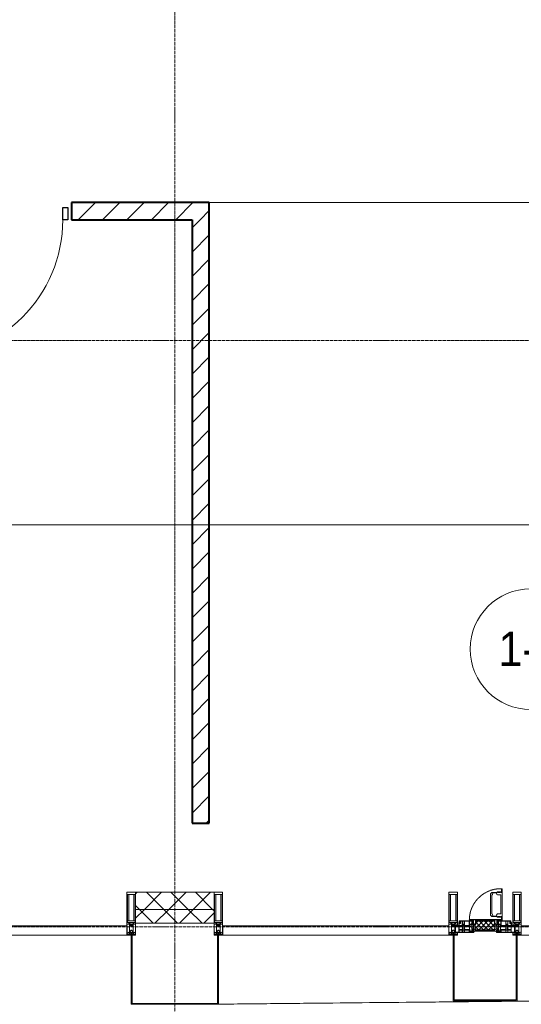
# Model space of a CAD drawing. Header units: millimetres. Extents: x 5617 to 110067, y 7718 to 195801.
# Tile 65 of 81: x 61163 to 64073, y 14950 to 20660. Entities that reach past the tile are written whole.
import ezdxf

# ---------------------------------------------------------------- set-up
doc = ezdxf.new("R2010")
doc.units = ezdxf.units.MM
for name, pattern in [('-D1-02х01', [3, 2, -1]), ('ADSK_Линия сетки', [25, 20, -2.5, 0, -2.5]), ('Линия сетки', [25, 20, -2.5, 0, -2.5])]:
    doc.linetypes.add(name, pattern=pattern)
for name, color, linetype, lineweight in [('Двери', 7, 'Continuous', 18), ('Импосты витража', 7, 'Continuous', 18), ('Колонны', 7, 'Continuous', 18), ('Марки помещений', 7, 'Continuous', 20), ('Окна', 7, 'Continuous', 18), ('Оси', 7, 'Continuous', 9), ('Панели витража', 7, 'Continuous', 18), ('Стены', 7, 'Continuous', 18), ('Стены разрез', 7, 'Continuous', 40), ('Стены штриховка', 7, 'Continuous', 40), ('Форма', 7, 'Continuous', 18), ('Элементы узлов', 7, 'Continuous', 18)]:
    doc.layers.add(name, color=color, linetype=linetype, lineweight=lineweight)
doc.styles.add('Arial_3', font='arial.ttf', dxfattribs={"width": 0.9, "height": 200})
pattern_1 = [(45, (0, 0), (-70.71068, 70.71068), [])]
pattern_2 = [(45, (0, 0), (-70.71068, 70.71068), []), (135, (0, 0), (-70.71068, -70.71068), [])]

# ---------------------------------------------------------------- blocks, each defined once
blk = doc.blocks.new('A_DOR_Door - Вн_3_Одинарная_900x2100-2977806-МКСС_К4_L14_48_300_')
at = {"layer": 'Двери', "color": 253, "lineweight": 30, "true_color": 0xaaaaaa}
for p, q in [((-430, 20), (-400, 20)), ((-430, -50), (-430, 20)), ((-400, 20), (-400, -50)), ((400, -50), (400, 20)), ((400, 20), (430, 20)), ((430, 20), (430, -50)), ((-400, -50), (-430, -50)), ((-400, -50), (-400, -850)), ((-360, -50), (-400, -50)), ((-400, -50), (-400, -850)), ((-360, -850), (-360, -50)), ((430, -50), (400, -50)), ((-400, -850), (-360, -850))]:
    blk.add_line(p, q, dxfattribs=at)
at = {"layer": 'Двери', "color": 254, "lineweight": 9, "true_color": 0xd4d4d4}
blk.add_arc((-400, -50), 800, 270, 0, dxfattribs=at)
blk = doc.blocks.new('135_SLK_K4_AR_rvt-1-МКСС_К4_L14_48_300_')
at = {"layer": 'Стены разрез', "lineweight": 9, "true_color": 0xaaaaaa}
h = blk.add_hatch(dxfattribs=at)
h.set_pattern_fill('FP_3', color=253, style=0, pattern_type=2)
h.set_pattern_definition(pattern_1)
h.paths.add_polyline_path([(129750, 19500), (129750, 19600), (128950, 19600), (128950, 19500), (129650, 19500)])
h.paths.add_polyline_path([(128050, 19500), (128050, 19600), (127950, 19600), (127950, 19500)])
h = blk.add_hatch(dxfattribs=at)
h.set_pattern_fill('FP_3', color=253, style=0, pattern_type=2)
h.set_pattern_definition(pattern_1)
h.paths.add_polyline_path([(129750, 16000), (129750, 19500), (129650, 19500), (129650, 16000)])
at = {"layer": 'Стены', "color": 253, "true_color": 0xaaaaaa}
for p, q in [((129750, 19600.4), (131700, 19600.4)), ((131700, 19599.6), (129750, 19599.6))]:
    blk.add_line(p, q, dxfattribs=at)
at = {"layer": 'Стены разрез', "color": 253, "true_color": 0xaaaaaa}
for p, q in [((129750, 19600), (128950, 19600)), ((128950, 19600), (128950, 19500)), ((129750, 19500), (129750, 19600)), ((128950, 19500), (129650, 19500)), ((129650, 19500), (129650, 16000)), ((129750, 16000), (129750, 19500)), ((129650, 16000), (129750, 16000))]:
    blk.add_line(p, q, dxfattribs=at)
at = {"layer": 'Двери', "color": 253, "lineweight": 18, "true_color": 0xaaaaaa}
blk.add_blockref('A_DOR_Door - Вн_3_Одинарная_900x2100-2977806-МКСС_К4_L14_48_300_', (128500, 19550), dxfattribs=at)
blk = doc.blocks.new('System Panel - A_PAN_Glass-7510832-МКСС_К4_L14_48_300_')
at = {"layer": 'Панели витража', "color": 253, "lineweight": 5, "true_color": 0xaaaaaa}
for p, q in [((656.25, 55), (-656.25, 55)), ((-656.25, 55), (-656.25, 0)), ((-656.25, 0), (656.25, 0)), ((656.25, 0), (656.25, 55))]:
    blk.add_line(p, q, dxfattribs=at)
blk = doc.blocks.new('A_PAN_Створка - 383мм п-7_1-V73-МКСС_К4_L14_48_300_')
at = {"layer": 'Панели витража', "lineweight": 5}
h = blk.add_hatch(dxfattribs=at)
h.set_pattern_fill('FP_13', color=256, style=0, pattern_type=2)
h.set_pattern_definition([(45, (-131350, -15350), (-14.1421356, 14.1421356), []), (135, (-131350, -15350), (-14.1421356, -14.1421356), [])])
h.paths.add_polyline_path([(-54.5, 31.8), (54.5, 31.8), (54.9, 34.1), (57.2, 36.4), (57.2, 60.8), (54.6, 63.4), (53.6, 82.7), (-54.6, 81.8), (-54.6, 63.4), (-57.2, 60.8), (-57.2, 36.4), (-54.9, 34.1)])
at = {"layer": 'Окна', "lineweight": 5}
for p, q in [((39.7, 249), (31.1, 240.4)), ((31.1, 117.6), (31.1, 240.4)), ((41.4, 234.2), (39.1, 233.8)), ((39.1, 179), (39.1, 233.8)), ((70.1, 249), (39.7, 249)), ((41.4, 234.2), (43.5, 236.3)), ((45, 244.7), (42.3, 239.8)), ((42.3, 239.8), (43.5, 236.3)), ((45.9, 246.8), (45, 244.7)), ((63.3, 246.8), (45.9, 246.8)), ((64.1, 245), (63.3, 246.8)), ((64.1, 245), (66.7, 241)), ((66.7, 241), (68.6, 239.7)), ((68.6, 239.7), (68.6, 236.4)), ((68.6, 236.4), (71.1, 233.9)), ((70.1, 252.9), (70.1, 249)), ((95.1, 252.9), (70.1, 252.9)), ((71.1, 233.9), (89.5, 233.9)), ((74.1, 248.4), (74.1, 252.9)), ((89.1, 248.4), (74.1, 248.4)), ((89.1, 252.9), (89.1, 248.4)), ((89.5, 233.9), (90.6, 232.8)), ((90.6, 125.2), (90.6, 232.8)), ((93.1, 248.4), (93.1, 252.9)), ((97.9, 248.4), (93.1, 248.4)), ((95.1, 270.5), (95.1, 252.9)), ((99.6, 270.5), (95.1, 270.5)), ((97.9, 262.4), (95.1, 262.4)), ((97.9, 262.4), (97.9, 248.4)), ((99.6, 270.5), (99.6, 87.5)), ((39.1, 179), (39.1, 124.2)), ((39.7, 109), (31.1, 117.6)), ((41.4, 123.8), (39.1, 124.2)), ((41.4, 123.8), (43.5, 121.7)), ((42.3, 118.2), (43.5, 121.7)), ((45, 113.3), (42.3, 118.2)), ((64.1, 113), (66.7, 117)), ((66.7, 117), (68.6, 118.3)), ((68.6, 121.6), (71.1, 124.1)), ((68.6, 118.3), (68.6, 121.6)), ((71.1, 124.1), (89.5, 124.1)), ((89.5, 124.1), (90.6, 125.2)), ((-153, 73.5), (-150, 73.5)), ((-153, 60), (-153, 73.5)), ((-150, 84), (-78, 84)), ((-150, 73.5), (-150, 84)), ((-91.5, 92), (91.5, 92)), ((-91.5, 87.5), (-91.5, 92)), ((-73.9, 87.5), (-91.5, 87.5)), ((-78, 84), (-78, 23.5)), ((-73.9, 62.5), (-73.9, 87.5)), ((-70, 62.5), (-73.9, 62.5)), ((-70, 32.1), (-70, 62.5)), ((70.1, 109), (39.7, 109)), ((45.9, 111.2), (45, 113.3)), ((63.3, 111.2), (45.9, 111.2)), ((64.1, 113), (63.3, 111.2)), ((70, 62.5), (70, 32.1)), ((73.9, 62.5), (70, 62.5)), ((70.1, 105.1), (70.1, 109)), ((95.1, 105.1), (70.1, 105.1)), ((73.9, 87.5), (73.9, 62.5)), ((91.5, 87.5), (73.9, 87.5)), ((74.1, 109.6), (74.1, 105.1)), ((89.1, 109.6), (74.1, 109.6)), ((78, 84), (150, 84)), ((78, 23.5), (78, 84)), ((89.1, 105.1), (89.1, 109.6)), ((91.5, 92), (91.5, 87.5)), ((93.1, 109.6), (93.1, 105.1)), ((97.9, 109.6), (93.1, 109.6)), ((95.1, 87.5), (95.1, 105.1)), ((97.9, 95.6), (95.1, 95.6)), ((99.6, 87.5), (95.1, 87.5)), ((97.9, 95.6), (97.9, 109.6)), ((150, 84), (150, 73.5)), ((150, 73.5), (153, 73.5)), ((153, 73.5), (153, 60)), ((-171, 57), (-156, 57)), ((-171, 17), (-171, 57)), ((-67.9, 17), (-171, 17)), ((-78, 23.5), (-67.9, 23.5)), ((-61.4, 23.5), (-70, 32.1)), ((-67.9, 23.5), (-64.6, 26.8)), ((-67.9, 17), (-67.9, 23.5)), ((-61.4, 23.5), (-67.9, 17)), ((-64.6, 26.8), (-61.4, 23.5)), ((61.4, 23.5), (-61.4, 23.5)), ((70, 32.1), (61.4, 23.5)), ((61.4, 23.5), (64.6, 26.8)), ((67.9, 17), (61.4, 23.5)), ((64.6, 26.8), (67.9, 23.5)), ((67.9, 23.5), (67.9, 17)), ((67.9, 23.5), (78, 23.5)), ((171, 17), (67.9, 17)), ((156, 57), (171, 57)), ((171, 57), (171, 17))]:
    blk.add_line(p, q, dxfattribs=at)
at = {"layer": 'Окна', "color": 253, "lineweight": 5, "true_color": 0xaaaaaa}
for p, q in [((-152, 20), (-152, 73.5)), ((-150.5, 69.5), (-150.5, 73.5)), ((-145, 69.5), (-150.5, 69.5)), ((-150.5, 33.6), (-150.5, 68)), ((-150.5, 68), (-143.5, 68)), ((-148.5, 82.5), (-132.4, 82.5)), ((-148.5, 81), (-148.5, 82.5)), ((-143.5, 81), (-148.5, 81)), ((-145, 69.5), (-145, 79.5)), ((-143.5, 68), (-143.5, 81)), ((-132.4, 56.6), (-132.4, 82.5)), ((-131, 82.5), (-120.8, 82.5)), ((-131, 82.5), (-131, 64.6)), ((-131, 64.6), (-120.8, 64.6)), ((-131, 56.5), (-131, 62.6)), ((-120.8, 62.6), (-131, 62.6)), ((-120.8, 82.5), (-120.8, 64.6)), ((-120.8, 56.5), (-120.8, 62.6)), ((-119.3, 82.5), (-92.5, 82.5)), ((-119.3, 56.6), (-119.3, 82.5)), ((-92.5, 56.6), (-92.5, 82.5)), ((-90.8, 82.5), (-79.5, 82.5)), ((-90.8, 64.6), (-90.8, 82.5)), ((-80.1, 64.6), (-90.8, 64.6)), ((-90.8, 62.7), (-90.8, 56.6)), ((-80.4, 62.7), (-90.8, 62.7)), ((-85, 84), (-85, 87.5)), ((-85, 87.5), (-78, 87.5)), ((-78, 84), (-85, 84)), ((-80.4, 61.1), (-80.4, 62.7)), ((-78, 61.1), (-80.4, 61.1)), ((-80.1, 66.1), (-80.1, 64.6)), ((-78, 66.1), (-80.1, 66.1)), ((-79.5, 82.5), (-79.5, 80.6)), ((-79.5, 80.6), (-78, 80.6)), ((-78, 87.5), (-78, 84)), ((-78, 66.1), (-78, 61.1)), ((78, 87.5), (78, 84)), ((85, 87.5), (78, 87.5)), ((78, 84), (85, 84)), ((79.5, 80.6), (78, 80.6)), ((78, 66.1), (78, 61.1)), ((78, 66.1), (80.1, 66.1)), ((78, 61.1), (80.4, 61.1)), ((90.8, 82.5), (79.5, 82.5)), ((79.5, 82.5), (79.5, 80.6)), ((80.1, 66.1), (80.1, 64.6)), ((80.1, 64.6), (90.8, 64.6)), ((80.4, 62.7), (90.8, 62.7)), ((80.4, 61.1), (80.4, 62.7)), ((85, 84), (85, 87.5)), ((90.8, 64.6), (90.8, 82.5)), ((90.8, 62.7), (90.8, 56.6)), ((119.3, 82.5), (92.5, 82.5)), ((92.5, 56.6), (92.5, 82.5)), ((119.3, 56.6), (119.3, 82.5)), ((120.8, 82.5), (120.8, 64.6)), ((131, 82.5), (120.8, 82.5)), ((131, 64.6), (120.8, 64.6)), ((120.8, 56.5), (120.8, 62.6)), ((120.8, 62.6), (131, 62.6)), ((131, 82.5), (131, 64.6)), ((131, 56.5), (131, 62.6)), ((132.4, 56.6), (132.4, 82.5)), ((148.5, 82.5), (132.4, 82.5)), ((143.5, 81), (148.5, 81)), ((143.5, 68), (143.5, 81)), ((150.5, 68), (143.5, 68)), ((145, 69.5), (145, 79.5)), ((145, 69.5), (150.5, 69.5)), ((148.5, 81), (148.5, 82.5)), ((150.5, 69.5), (150.5, 73.5)), ((150.5, 33.6), (150.5, 68)), ((152, 20), (152, 73.5)), ((-171, 55.5), (-152, 55.5)), ((-171, 18.5), (-153.5, 18.5)), ((-153.5, 18.5), (-152, 20)), ((-150.5, 56.6), (-132.4, 56.6)), ((-136.4, 52.4), (-150.5, 52.4)), ((-136.3, 33.6), (-150.5, 33.6)), ((-150.5, 29.4), (-132.4, 29.4)), ((-150.5, 17), (-150.5, 29.4)), ((-132.4, 18.6), (-150.5, 18.6)), ((-137.2, 54.8), (-135.8, 50.8)), ((-132.5, 54.8), (-137.2, 54.8)), ((-137.2, 31), (-135.8, 35)), ((-132.5, 31), (-137.2, 31)), ((-132.1, 49), (-135.8, 50.8)), ((-132.1, 36.8), (-135.8, 35)), ((-132.5, 53.8), (-133.4, 52)), ((-133.4, 52), (-130.1, 50.4)), ((-133.4, 33.7), (-130.1, 35.3)), ((-132.5, 31.9), (-133.4, 33.7)), ((-132.5, 53.8), (-132.5, 54.8)), ((-132.5, 31.9), (-132.5, 31)), ((-132.4, 29.4), (-132.4, 18.6)), ((-132.1, 49), (-132.1, 36.8)), ((-131, 56.5), (-120.8, 56.5)), ((-131, 55.1), (-131, 52.7)), ((-120.8, 55.1), (-131, 55.1)), ((-129.4, 51.1), (-131, 52.7)), ((-129.4, 34.6), (-131, 33)), ((-131, 30.9), (-131, 33)), ((-120.8, 30.9), (-131, 30.9)), ((-131, 29.5), (-120.8, 29.5)), ((-131, 18.2), (-131, 29.5)), ((-120.8, 18.2), (-131, 18.2)), ((-130.1, 50.4), (-129.4, 51.1)), ((-130.1, 35.3), (-130.1, 50.4)), ((-130.1, 35.3), (-129.4, 34.6)), ((-122.4, 51.1), (-120.8, 52.7)), ((-121.7, 50.4), (-122.4, 51.1)), ((-121.7, 35.3), (-122.4, 34.6)), ((-122.4, 34.6), (-120.8, 33)), ((-118.4, 52), (-121.7, 50.4)), ((-121.7, 35.3), (-121.7, 50.4)), ((-118.4, 33.7), (-121.7, 35.3)), ((-120.8, 55.1), (-120.8, 52.7)), ((-120.8, 30.9), (-120.8, 33)), ((-120.8, 18.2), (-120.8, 29.5)), ((-119.7, 49), (-115.9, 50.8)), ((-119.7, 49), (-119.7, 36.8)), ((-119.7, 36.8), (-115.9, 35)), ((-92.5, 56.6), (-119.3, 56.6)), ((-119.3, 54.8), (-114.6, 54.8)), ((-119.3, 53.8), (-119.3, 54.8)), ((-119.3, 53.8), (-118.4, 52)), ((-119.3, 31.9), (-118.4, 33.7)), ((-119.3, 31.9), (-119.3, 31)), ((-119.3, 31), (-114.6, 31)), ((-92.5, 29.4), (-119.3, 29.4)), ((-119.3, 29.4), (-119.3, 18.6)), ((-119.3, 18.6), (-92.5, 18.6)), ((-114.6, 54.8), (-115.9, 50.8)), ((-114.6, 31), (-115.9, 35)), ((-94.1, 33.5), (-115.4, 33.5)), ((-94.1, 52.5), (-115.3, 52.5)), ((-89.9, 50.9), (-94.1, 52.5)), ((-89.9, 35.1), (-94.1, 33.5)), ((-92.5, 18.6), (-92.5, 29.4)), ((-90.8, 56.6), (-85.9, 56.6)), ((-90.8, 18.5), (-90.8, 29.4)), ((-90.8, 29.4), (-85.9, 29.4)), ((-87.3, 18.5), (-90.8, 18.5)), ((-89.9, 52.2), (-88.6, 53.5)), ((-89.9, 52.2), (-89.9, 50.9)), ((-89.9, 35.1), (-89.9, 50.9)), ((-89.9, 32.5), (-89.9, 35.1)), ((-85.9, 32.5), (-89.9, 32.5)), ((-85.9, 53.5), (-88.6, 53.5)), ((-87.3, 21.9), (-85.9, 21.9)), ((-87.3, 20.4), (-87.3, 21.9)), ((-87.3, 20.4), (-87.3, 18.5)), ((-84.8, 20.4), (-87.3, 20.4)), ((-85.9, 56.6), (-85.9, 53.5)), ((-85.9, 53.5), (-78, 45.6)), ((-85.9, 29.4), (-85.9, 32.5)), ((-85.9, 21.9), (-85.9, 29.4)), ((-85.9, 18.2), (-85.9, 20.4)), ((-75.9, 18.2), (-85.9, 18.2)), ((-83.4, 20.4), (-84.8, 20.4)), ((-70, 33.8), (-83.4, 20.4)), ((-78, 45.6), (-78, 36.8)), ((-78, 36.8), (-70, 36.8)), ((-75.9, 23.5), (-73, 23.5)), ((-75.9, 21.5), (-75.9, 23.5)), ((-75.9, 21.5), (-75.9, 18.2)), ((-74.9, 21.5), (-75.9, 21.5)), ((-74.9, 17.9), (-74.9, 21.5)), ((-68.9, 17.9), (-74.9, 17.9)), ((-67.2, 29.3), (-73, 23.5)), ((-70, 36.8), (-70, 33.8)), ((-68.9, 21.5), (-68.9, 17.9)), ((-67.9, 21.5), (-68.9, 21.5)), ((-67.9, 23.5), (-64.6, 26.8)), ((-67.9, 21.5), (-67.9, 23.5)), ((-64.6, 26.8), (-67.2, 29.3)), ((64.6, 26.8), (67.2, 29.3)), ((67.9, 23.5), (64.6, 26.8)), ((67.2, 29.3), (73, 23.5)), ((67.9, 21.5), (67.9, 23.5)), ((67.9, 21.5), (68.9, 21.5)), ((68.9, 21.5), (68.9, 17.9)), ((68.9, 17.9), (74.9, 17.9)), ((70, 36.8), (70, 33.8)), ((78, 36.8), (70, 36.8)), ((70, 33.8), (83.4, 20.4)), ((75.9, 23.5), (73, 23.5)), ((74.9, 21.5), (75.9, 21.5)), ((74.9, 17.9), (74.9, 21.5)), ((75.9, 21.5), (75.9, 23.5)), ((75.9, 21.5), (75.9, 18.2)), ((75.9, 18.2), (85.9, 18.2)), ((85.9, 53.5), (78, 45.6)), ((78, 45.6), (78, 36.8)), ((83.4, 20.4), (84.8, 20.4)), ((84.8, 20.4), (87.3, 20.4)), ((85.9, 56.6), (85.9, 53.5)), ((90.8, 56.6), (85.9, 56.6)), ((85.9, 53.5), (88.6, 53.5)), ((85.9, 32.5), (89.9, 32.5)), ((85.9, 29.4), (85.9, 32.5)), ((85.9, 21.9), (85.9, 29.4)), ((90.8, 29.4), (85.9, 29.4)), ((87.3, 21.9), (85.9, 21.9)), ((85.9, 18.2), (85.9, 20.4)), ((87.3, 20.4), (87.3, 21.9)), ((87.3, 20.4), (87.3, 18.5)), ((87.3, 18.5), (90.8, 18.5)), ((89.9, 52.2), (88.6, 53.5)), ((89.9, 50.9), (94.1, 52.5)), ((89.9, 52.2), (89.9, 50.9)), ((89.9, 35.1), (89.9, 50.9)), ((89.9, 35.1), (94.1, 33.5)), ((89.9, 32.5), (89.9, 35.1)), ((90.8, 18.5), (90.8, 29.4)), ((92.5, 56.6), (119.3, 56.6)), ((92.5, 18.6), (92.5, 29.4)), ((92.5, 29.4), (119.3, 29.4)), ((119.3, 18.6), (92.5, 18.6)), ((94.1, 52.5), (115.3, 52.5)), ((94.1, 33.5), (115.4, 33.5)), ((114.6, 54.8), (115.9, 50.8)), ((119.3, 54.8), (114.6, 54.8)), ((114.6, 31), (115.9, 35)), ((119.3, 31), (114.6, 31)), ((119.7, 49), (115.9, 50.8)), ((119.7, 36.8), (115.9, 35)), ((119.3, 53.8), (118.4, 52)), ((118.4, 52), (121.7, 50.4)), ((118.4, 33.7), (121.7, 35.3)), ((119.3, 31.9), (118.4, 33.7)), ((119.3, 53.8), (119.3, 54.8)), ((119.3, 31.9), (119.3, 31)), ((119.3, 29.4), (119.3, 18.6)), ((119.7, 49), (119.7, 36.8)), ((131, 56.5), (120.8, 56.5)), ((120.8, 55.1), (120.8, 52.7)), ((120.8, 55.1), (131, 55.1)), ((122.4, 51.1), (120.8, 52.7)), ((122.4, 34.6), (120.8, 33)), ((120.8, 30.9), (120.8, 33)), ((120.8, 30.9), (131, 30.9)), ((120.8, 18.2), (120.8, 29.5)), ((131, 29.5), (120.8, 29.5)), ((120.8, 18.2), (131, 18.2)), ((121.7, 50.4), (122.4, 51.1)), ((121.7, 35.3), (121.7, 50.4)), ((121.7, 35.3), (122.4, 34.6)), ((129.4, 51.1), (131, 52.7)), ((130.1, 50.4), (129.4, 51.1)), ((130.1, 35.3), (129.4, 34.6)), ((129.4, 34.6), (131, 33)), ((133.4, 52), (130.1, 50.4)), ((130.1, 35.3), (130.1, 50.4)), ((133.4, 33.7), (130.1, 35.3)), ((131, 55.1), (131, 52.7)), ((131, 30.9), (131, 33)), ((131, 18.2), (131, 29.5)), ((132.1, 49), (135.8, 50.8)), ((132.1, 49), (132.1, 36.8)), ((132.1, 36.8), (135.8, 35)), ((150.5, 56.6), (132.4, 56.6)), ((150.5, 29.4), (132.4, 29.4)), ((132.4, 29.4), (132.4, 18.6)), ((132.4, 18.6), (150.5, 18.6)), ((132.5, 54.8), (137.2, 54.8)), ((132.5, 53.8), (132.5, 54.8)), ((132.5, 53.8), (133.4, 52)), ((132.5, 31.9), (133.4, 33.7)), ((132.5, 31.9), (132.5, 31)), ((132.5, 31), (137.2, 31)), ((137.2, 54.8), (135.8, 50.8)), ((137.2, 31), (135.8, 35)), ((136.3, 33.6), (150.5, 33.6)), ((136.4, 52.4), (150.5, 52.4)), ((150.5, 17), (150.5, 29.4)), ((171, 55.5), (152, 55.5)), ((153.5, 18.5), (152, 20)), ((171, 18.5), (153.5, 18.5))]:
    blk.add_line(p, q, dxfattribs=at)
at = {"layer": 'Окна', "linetype": '-D1-02х01', "lineweight": 5}
blk.add_arc((91.4, 87.5), 183, 88.8555, 178.5909, dxfattribs=at)
at = {"layer": 'Окна', "lineweight": 5}
for centre, start, end in [((-156, 60), 270, 360), ((156, 60), 180, 270)]:
    blk.add_arc(centre, 3, start, end, dxfattribs=at)
at = {"layer": 'Элементы узлов', "color": 253, "lineweight": 5, "true_color": 0xaaaaaa}
for p, q in [((-91.5, 92), (-91.5, 87.5)), ((-91.5, 92), (91.5, 92)), ((-91.5, 87.5), (-73.9, 87.5)), ((-83.4, 90.3), (-69.4, 90.3)), ((-83.4, 90.3), (-83.4, 87.5)), ((-73.9, 87.5), (-73.9, 62.5)), ((-69.4, 85.5), (-73.9, 85.5)), ((-73.9, 81.5), (-69.4, 81.5)), ((-69.4, 66.5), (-73.9, 66.5)), ((-73.9, 62.5), (-70, 62.5)), ((-70, 62.5), (-70, 32.1)), ((-69.4, 90.3), (-69.4, 85.5)), ((-69.4, 81.5), (-69.4, 66.5)), ((-67.9, 89.3), (-66.9, 90.3)), ((-67.9, 62.5), (-67.9, 89.3)), ((-61.7, 62.5), (-67.9, 62.5)), ((-66.9, 90.3), (-57.4, 90.3)), ((-66, 56.5), (-62, 59.1)), ((-62, 59.1), (-60.7, 61)), ((-60.1, 67.7), (-61.7, 64.9)), ((-61.7, 64.9), (-61.7, 62.5)), ((-60.7, 61), (-57.4, 61)), ((-56.4, 67.7), (-60.1, 67.7)), ((-57.4, 90.3), (-56.4, 89.4)), ((-57.4, 61), (-54.9, 63.5)), ((-54.6, 63.4), (-57.2, 60.8)), ((-57.2, 60.8), (-57.2, 36.4)), ((-56.4, 89.4), (-56.4, 67.7)), ((-53.9, 90.3), (-54.9, 89.3)), ((-54.9, 89.3), (-54.9, 85.6)), ((-54.9, 85.6), (-53.9, 84.6)), ((-54.9, 81.9), (-53.8, 83)), ((-54.9, 63.5), (-54.9, 81.9)), ((-53.6, 82.7), (-54.6, 81.8)), ((-54.6, 81.8), (-54.6, 63.4)), ((53.9, 90.3), (-53.9, 90.3)), ((-53.9, 84.6), (53.9, 84.6)), ((53.8, 83), (-53.8, 83)), ((53.6, 82.7), (-53.6, 82.7)), ((54.6, 81.8), (53.6, 82.7)), ((54.9, 81.9), (53.8, 83)), ((53.9, 90.3), (54.9, 89.3)), ((54.9, 85.6), (53.9, 84.6)), ((54.6, 63.4), (54.6, 81.8)), ((57.2, 60.8), (54.6, 63.4)), ((54.9, 89.3), (54.9, 85.6)), ((54.9, 63.5), (54.9, 81.9)), ((57.4, 61), (54.9, 63.5)), ((57.4, 90.3), (56.4, 89.4)), ((56.4, 89.4), (56.4, 67.7)), ((56.4, 67.7), (60.1, 67.7)), ((57.2, 36.4), (57.2, 60.8)), ((66.9, 90.3), (57.4, 90.3)), ((60.7, 61), (57.4, 61)), ((60.1, 67.7), (61.7, 64.9)), ((62, 59.1), (60.7, 61)), ((61.7, 64.9), (61.7, 62.5)), ((61.7, 62.5), (67.9, 62.5)), ((66, 56.5), (62, 59.1)), ((67.9, 89.3), (66.9, 90.3)), ((67.9, 62.5), (67.9, 89.3)), ((69.4, 90.3), (69.4, 85.5)), ((83.4, 90.3), (69.4, 90.3)), ((69.4, 85.5), (73.9, 85.5)), ((69.4, 81.5), (69.4, 66.5)), ((73.9, 81.5), (69.4, 81.5)), ((69.4, 66.5), (73.9, 66.5)), ((70, 62.5), (70, 32.1)), ((73.9, 62.5), (70, 62.5)), ((91.5, 87.5), (73.9, 87.5)), ((73.9, 87.5), (73.9, 62.5)), ((83.4, 90.3), (83.4, 87.5)), ((91.5, 92), (91.5, 87.5)), ((-70, 32.1), (-61.4, 23.5)), ((-66, 56.5), (-67.8, 55.7)), ((-67.8, 55.7), (-67.8, 38.3)), ((-67.8, 38.3), (-65.7, 37.4)), ((-65.7, 37.4), (-60.8, 34.7)), ((61.4, 23.5), (-61.4, 23.5)), ((-60.8, 34.7), (-57.3, 35.9)), ((-55.2, 33.8), (-57.3, 35.9)), ((-57.2, 36.4), (-54.9, 34.1)), ((-55.2, 33.8), (-54.8, 31.5)), ((-54.9, 34.1), (-54.5, 31.8)), ((-53.9, 30.5), (-54.9, 29.5)), ((-54.9, 29.5), (-54.9, 25.8)), ((-54.9, 25.8), (-53.9, 24.8)), ((0, 31.5), (-54.8, 31.5)), ((-54.5, 31.8), (54.5, 31.8)), ((53.9, 30.5), (-53.9, 30.5)), ((-53.9, 24.8), (53.9, 24.8)), ((0, 31.5), (54.8, 31.5)), ((53.9, 30.5), (54.9, 29.5)), ((54.9, 25.8), (53.9, 24.8)), ((54.5, 31.8), (54.9, 34.1)), ((55.2, 33.8), (54.8, 31.5)), ((54.9, 34.1), (57.2, 36.4)), ((54.9, 29.5), (54.9, 25.8)), ((55.2, 33.8), (57.3, 35.9)), ((60.8, 34.7), (57.3, 35.9)), ((65.7, 37.4), (60.8, 34.7)), ((70, 32.1), (61.4, 23.5)), ((67.8, 38.3), (65.7, 37.4)), ((66, 56.5), (67.8, 55.7)), ((67.8, 55.7), (67.8, 38.3))]:
    blk.add_line(p, q, dxfattribs=at)
blk = doc.blocks.new('Rectangular Mullion - 50Wx250H-2623690-МКСС_К4_L14_48_300_')
at = {"layer": 'Элементы узлов', "color": 253, "lineweight": 5, "true_color": 0xaaaaaa}
for p, q in [((-25, 65.2), (-25, 250)), ((-25, 250), (0, 250)), ((-23, 237.3), (0, 237.3)), ((-23, 237.3), (-23, 73.6)), ((-14.9, 84), (-14.9, 237.3)), ((25, 250), (0, 250)), ((23, 237.3), (0, 237.3)), ((14.9, 84), (14.9, 237.3)), ((23, 237.3), (23, 73.6)), ((25, 65.2), (25, 250)), ((-14, 65.2), (-25, 65.2)), ((0, 84), (-23, 84)), ((-0.5, 73.6), (-23, 73.6)), ((-14, 71.3), (-14, 65.2)), ((-10, 71.3), (-14, 71.3)), ((-10, 53), (-10, 71.3)), ((-7, 65.2), (-5.9, 67.3)), ((-7, 65.2), (-7, 54.7)), ((-4.1, 67.3), (-5.9, 67.3)), ((-4.1, 67.3), (-2.9, 65.1)), ((-2.9, 65.1), (-2.9, 54.6)), ((0, 84), (23, 84)), ((0.5, 73.6), (23, 73.6)), ((4.1, 67.3), (2.9, 65.1)), ((2.9, 65.1), (2.9, 54.6)), ((4.1, 67.3), (5.9, 67.3)), ((7, 65.2), (5.9, 67.3)), ((7, 65.2), (7, 54.7)), ((10, 71.3), (14, 71.3)), ((10, 53), (10, 71.3)), ((14, 71.3), (14, 65.2)), ((14, 65.2), (25, 65.2)), ((-23.8, 14.6), (-25, 14.2)), ((-25, 0), (-25, 14.2)), ((-22.3, 17), (-23.8, 17)), ((-23.8, 17), (-23.8, 14.6)), ((-22.5, 10.6), (-23.8, 14.6)), ((-22.5, 10.6), (-23.7, 9.9)), ((-23.7, 1.3), (-23.7, 9.9)), ((-23.7, 1.3), (-11.8, 1.3)), ((-23.2, 10.2), (-22.5, 8)), ((-22.5, 8), (-22.5, 4.5)), ((-21.3, 4.5), (-22.5, 4.5)), ((-22.3, 17), (-22.3, 16)), ((-22.3, 16), (-21.3, 16)), ((-19, 17.6), (-21.3, 16)), ((-21.3, 4.5), (-21.3, 6.5)), ((-21.3, 6.5), (-14.2, 6.5)), ((-18.4, 16.6), (-19, 17.6)), ((-7.4, 16.6), (-18.4, 16.6)), ((-14.2, 6.5), (-14.2, 4.5)), ((-13.2, 4.5), (-14.2, 4.5)), ((-13.2, 4.5), (-12.2, 7.2)), ((-12.7, 7.6), (-11.3, 11.4)), ((-12.7, 7.6), (-11.8, 6.9)), ((-12.2, 9), (-12.2, 14.8)), ((-12.2, 14.8), (0, 14.8)), ((-11.8, 1.3), (-11.8, 6.9)), ((-10.5, 11.2), (-11.3, 11.4)), ((-10.5, 1.5), (-10.5, 11.2)), ((-4.8, 1.5), (-10.5, 1.5)), ((-8.7, 53), (-10, 53)), ((-10, 53), (-10, 17)), ((-10, 17), (-7.5, 17)), ((-8.7, 53), (-7, 54.7)), ((-8.5, 23), (-1.5, 30)), ((-8.5, 18.5), (-8.5, 23)), ((-7.5, 18.5), (-8.5, 18.5)), ((-7.5, 17), (-7.5, 18.5)), ((-7.4, 18), (-7.4, 16.6)), ((-2.6, 18), (-7.4, 18)), ((0, 8), (-4.8, 8)), ((-4.8, 1.5), (-4.8, 8)), ((-1.3, 53), (-2.9, 54.6)), ((-2.6, 18), (-2.6, 16.8)), ((-2.6, 16.8), (0, 16.8)), ((-1.5, 30), (0, 30)), ((0, 53), (-1.3, 53)), ((0, 53), (1.3, 53)), ((1.5, 30), (0, 30)), ((2.6, 16.8), (0, 16.8)), ((0, 14.8), (0, 16.8)), ((0, 14.8), (0, 16.8)), ((12.2, 14.8), (0, 14.8)), ((0, 0), (0, 8)), ((0, 8), (4.8, 8)), ((0, 0), (0, 8)), ((1.3, 53), (2.9, 54.6)), ((8.5, 23), (1.5, 30)), ((2.6, 18), (2.6, 16.8)), ((2.6, 18), (7.4, 18)), ((4.8, 1.5), (4.8, 8)), ((4.8, 1.5), (10.5, 1.5)), ((8.7, 53), (7, 54.7)), ((7.4, 18), (7.4, 16.6)), ((7.4, 16.6), (18.4, 16.6)), ((7.5, 18.5), (8.5, 18.5)), ((7.5, 17), (7.5, 18.5)), ((10, 17), (7.5, 17)), ((8.5, 18.5), (8.5, 23)), ((8.7, 53), (10, 53)), ((10, 53), (10, 17)), ((10.5, 11.2), (11.3, 11.4)), ((10.5, 1.5), (10.5, 11.2)), ((12.7, 7.6), (11.3, 11.4)), ((12.7, 7.6), (11.8, 6.9)), ((11.8, 1.3), (11.8, 6.9)), ((23.7, 1.3), (11.8, 1.3)), ((12.2, 9), (12.2, 14.8)), ((13.2, 4.5), (12.2, 7.2)), ((13.2, 4.5), (14.2, 4.5)), ((21.3, 6.5), (14.2, 6.5)), ((14.2, 6.5), (14.2, 4.5)), ((18.4, 16.6), (19, 17.6)), ((19, 17.6), (21.3, 16)), ((22.3, 16), (21.3, 16)), ((21.3, 4.5), (21.3, 6.5)), ((21.3, 4.5), (22.5, 4.5)), ((22.3, 17), (22.3, 16)), ((22.3, 17), (23.8, 17)), ((22.5, 10.6), (23.8, 14.6)), ((22.5, 10.6), (23.7, 9.9)), ((23.2, 10.2), (22.5, 8)), ((22.5, 8), (22.5, 4.5)), ((23.7, 1.3), (23.7, 9.9)), ((23.8, 17), (23.8, 14.6)), ((23.8, 14.6), (25, 14.2)), ((25, 0), (25, 14.2)), ((-25, 0), (0, 0)), ((25, 0), (0, 0))]:
    blk.add_line(p, q, dxfattribs=at)
for centre, start, end in [((-0.5, 73.1), 360, 90), ((0.5, 73.1), 90, 180)]:
    blk.add_arc(centre, 0.5, start, end, dxfattribs=at)
blk = doc.blocks.new('Rectangular Mullion - R_StandardFrame_50Wx250H-V79-МКСС_К4_L14_48_300_')
at = {"layer": 'Импосты витража', "color": 253, "lineweight": 5, "true_color": 0xaaaaaa}
for p, q in [((-25, -250), (-25, 0)), ((-25, 0), (0, 0)), ((5, 0), (25, 0)), ((25, 0), (25, -250)), ((25, -250), (-25, -250))]:
    blk.add_line(p, q, dxfattribs=at)
blk = doc.blocks.new('Rectangular Mullion - R_StandardFrame_50Wx250H-7509108-МКСС_К4_L14_48_300_')
at = {"layer": 'Импосты витража', "color": 253, "lineweight": 5, "true_color": 0xaaaaaa}
for p, q in [((-25, -250), (-25, 0)), ((-25, 0), (-5, 0)), ((0, 0), (25, 0)), ((25, 0), (25, -250)), ((25, -250), (-25, -250))]:
    blk.add_line(p, q, dxfattribs=at)
blk = doc.blocks.new('Rectangular Mullion - 50Wx250H-V80-МКСС_К4_L14_48_300_')
at = {"layer": 'Элементы узлов', "color": 253, "lineweight": 5, "true_color": 0xaaaaaa}
for p, q in [((-25, 65.2), (-25, 250)), ((-25, 250), (0, 250)), ((-23, 237.3), (0, 237.3)), ((-23, 237.3), (-23, 73.6)), ((-14.9, 84), (-14.9, 237.3)), ((25, 250), (0, 250)), ((23, 237.3), (0, 237.3)), ((14.9, 84), (14.9, 237.3)), ((23, 237.3), (23, 73.6)), ((25, 65.2), (25, 250)), ((-14, 65.2), (-25, 65.2)), ((0, 84), (-23, 84)), ((-0.5, 73.6), (-23, 73.6)), ((-14, 71.3), (-14, 65.2)), ((-10, 71.3), (-14, 71.3)), ((-10, 53), (-10, 71.3)), ((-7, 65.2), (-5.9, 67.3)), ((-7, 65.2), (-7, 54.7)), ((-4.1, 67.3), (-5.9, 67.3)), ((-4.1, 67.3), (-2.9, 65.1)), ((-2.9, 65.1), (-2.9, 54.6)), ((0, 84), (23, 84)), ((0.5, 73.6), (23, 73.6)), ((4.1, 67.3), (2.9, 65.1)), ((2.9, 65.1), (2.9, 54.6)), ((4.1, 67.3), (5.9, 67.3)), ((7, 65.2), (5.9, 67.3)), ((7, 65.2), (7, 54.7)), ((10, 71.3), (14, 71.3)), ((10, 53), (10, 71.3)), ((14, 71.3), (14, 65.2)), ((14, 65.2), (25, 65.2)), ((-23.8, 14.6), (-25, 14.2)), ((-25, 0), (-25, 14.2)), ((-22.3, 17), (-23.8, 17)), ((-23.8, 17), (-23.8, 14.6)), ((-22.5, 10.6), (-23.8, 14.6)), ((-22.5, 10.6), (-23.7, 9.9)), ((-23.7, 1.3), (-23.7, 9.9)), ((-23.7, 1.3), (-11.8, 1.3)), ((-23.2, 10.2), (-22.5, 8)), ((-22.5, 8), (-22.5, 4.5)), ((-21.3, 4.5), (-22.5, 4.5)), ((-22.3, 17), (-22.3, 16)), ((-22.3, 16), (-21.3, 16)), ((-19, 17.6), (-21.3, 16)), ((-21.3, 4.5), (-21.3, 6.5)), ((-21.3, 6.5), (-14.2, 6.5)), ((-18.4, 16.6), (-19, 17.6)), ((-7.4, 16.6), (-18.4, 16.6)), ((-14.2, 6.5), (-14.2, 4.5)), ((-13.2, 4.5), (-14.2, 4.5)), ((-13.2, 4.5), (-12.2, 7.2)), ((-12.7, 7.6), (-11.3, 11.4)), ((-12.7, 7.6), (-11.8, 6.9)), ((-12.2, 9), (-12.2, 14.8)), ((-12.2, 14.8), (0, 14.8)), ((-11.8, 1.3), (-11.8, 6.9)), ((-10.5, 11.2), (-11.3, 11.4)), ((-10.5, 1.5), (-10.5, 11.2)), ((-4.8, 1.5), (-10.5, 1.5)), ((-8.7, 53), (-10, 53)), ((-10, 53), (-10, 17)), ((-10, 17), (-7.5, 17)), ((-8.7, 53), (-7, 54.7)), ((-8.5, 23), (-1.5, 30)), ((-8.5, 18.5), (-8.5, 23)), ((-7.5, 18.5), (-8.5, 18.5)), ((-7.5, 17), (-7.5, 18.5)), ((-7.4, 18), (-7.4, 16.6)), ((-2.6, 18), (-7.4, 18)), ((0, 8), (-4.8, 8)), ((-4.8, 1.5), (-4.8, 8)), ((-1.3, 53), (-2.9, 54.6)), ((-2.6, 18), (-2.6, 16.8)), ((-2.6, 16.8), (0, 16.8)), ((-1.5, 30), (0, 30)), ((0, 53), (-1.3, 53)), ((0, 53), (1.3, 53)), ((1.5, 30), (0, 30)), ((2.6, 16.8), (0, 16.8)), ((0, 14.8), (0, 16.8)), ((0, 14.8), (0, 16.8)), ((12.2, 14.8), (0, 14.8)), ((0, 0), (0, 8)), ((0, 8), (4.8, 8)), ((0, 0), (0, 8)), ((1.3, 53), (2.9, 54.6)), ((8.5, 23), (1.5, 30)), ((2.6, 18), (2.6, 16.8)), ((2.6, 18), (7.4, 18)), ((4.8, 1.5), (4.8, 8)), ((4.8, 1.5), (10.5, 1.5)), ((8.7, 53), (7, 54.7)), ((7.4, 18), (7.4, 16.6)), ((7.4, 16.6), (18.4, 16.6)), ((7.5, 18.5), (8.5, 18.5)), ((7.5, 17), (7.5, 18.5)), ((10, 17), (7.5, 17)), ((8.5, 18.5), (8.5, 23)), ((8.7, 53), (10, 53)), ((10, 53), (10, 17)), ((10.5, 11.2), (11.3, 11.4)), ((10.5, 1.5), (10.5, 11.2)), ((12.7, 7.6), (11.3, 11.4)), ((12.7, 7.6), (11.8, 6.9)), ((11.8, 1.3), (11.8, 6.9)), ((23.7, 1.3), (11.8, 1.3)), ((12.2, 9), (12.2, 14.8)), ((13.2, 4.5), (12.2, 7.2)), ((13.2, 4.5), (14.2, 4.5)), ((21.3, 6.5), (14.2, 6.5)), ((14.2, 6.5), (14.2, 4.5)), ((19.9, 17), (21.3, 16)), ((22.3, 16), (21.3, 16)), ((21.3, 4.5), (21.3, 6.5)), ((21.3, 4.5), (22.5, 4.5)), ((22.3, 17), (22.3, 16)), ((22.5, 10.6), (23.8, 14.6)), ((22.5, 10.6), (23.7, 9.9)), ((23.2, 10.2), (22.5, 8)), ((22.5, 8), (22.5, 4.5)), ((23.7, 1.3), (23.7, 9.9)), ((23.8, 17), (23.8, 14.6)), ((23.8, 14.6), (25, 14.2)), ((25, 0), (25, 14.2)), ((-25, 0), (0, 0)), ((25, 0), (0, 0))]:
    blk.add_line(p, q, dxfattribs=at)
for centre, start, end in [((-0.5, 73.1), 360, 90), ((0.5, 73.1), 90, 180)]:
    blk.add_arc(centre, 0.5, start, end, dxfattribs=at)
blk = doc.blocks.new('Rectangular Mullion - R_StandardFrame_50Wx250H-V81-МКСС_К4_L14_48_300_')
at = {"layer": 'Импосты витража', "color": 253, "lineweight": 5, "true_color": 0xaaaaaa}
for p, q in [((-25, -250), (-25, 0)), ((-25, 0), (0, 0)), ((5, 0), (25, 0)), ((25, 0), (25, -17)), ((25, -57), (25, -250)), ((25, -250), (-25, -250))]:
    blk.add_line(p, q, dxfattribs=at)
blk = doc.blocks.new('Rectangular Mullion - 50Wx250H-V82-МКСС_К4_L14_48_300_')
at = {"layer": 'Элементы узлов', "color": 253, "lineweight": 5, "true_color": 0xaaaaaa}
for p, q in [((-25, 65.2), (-25, 250)), ((-25, 250), (0, 250)), ((-23, 237.3), (0, 237.3)), ((-23, 237.3), (-23, 73.6)), ((-14.9, 84), (-14.9, 237.3)), ((25, 250), (0, 250)), ((23, 237.3), (0, 237.3)), ((14.9, 84), (14.9, 237.3)), ((23, 237.3), (23, 73.6)), ((25, 65.2), (25, 250)), ((-14, 65.2), (-25, 65.2)), ((0, 84), (-23, 84)), ((-0.5, 73.6), (-23, 73.6)), ((-14, 71.3), (-14, 65.2)), ((-10, 71.3), (-14, 71.3)), ((-10, 53), (-10, 71.3)), ((-7, 65.2), (-5.9, 67.3)), ((-7, 65.2), (-7, 54.7)), ((-4.1, 67.3), (-5.9, 67.3)), ((-4.1, 67.3), (-2.9, 65.1)), ((-2.9, 65.1), (-2.9, 54.6)), ((0, 84), (23, 84)), ((0.5, 73.6), (23, 73.6)), ((4.1, 67.3), (2.9, 65.1)), ((2.9, 65.1), (2.9, 54.6)), ((4.1, 67.3), (5.9, 67.3)), ((7, 65.2), (5.9, 67.3)), ((7, 65.2), (7, 54.7)), ((10, 71.3), (14, 71.3)), ((10, 53), (10, 71.3)), ((14, 71.3), (14, 65.2)), ((14, 65.2), (25, 65.2)), ((-23.8, 14.6), (-25, 14.2)), ((-25, 0), (-25, 14.2)), ((-23.8, 17), (-23.8, 14.6)), ((-22.5, 10.6), (-23.8, 14.6)), ((-22.5, 10.6), (-23.7, 9.9)), ((-23.7, 1.3), (-23.7, 9.9)), ((-23.7, 1.3), (-11.8, 1.3)), ((-23.2, 10.2), (-22.5, 8)), ((-22.5, 8), (-22.5, 4.5)), ((-21.3, 4.5), (-22.5, 4.5)), ((-22.3, 17), (-22.3, 16)), ((-22.3, 16), (-21.3, 16)), ((-19.9, 17), (-21.3, 16)), ((-21.3, 4.5), (-21.3, 6.5)), ((-21.3, 6.5), (-14.2, 6.5)), ((-7.4, 16.6), (-18.4, 16.6)), ((-14.2, 6.5), (-14.2, 4.5)), ((-13.2, 4.5), (-14.2, 4.5)), ((-13.2, 4.5), (-12.2, 7.2)), ((-12.7, 7.6), (-11.3, 11.4)), ((-12.7, 7.6), (-11.8, 6.9)), ((-12.2, 9), (-12.2, 14.8)), ((-12.2, 14.8), (0, 14.8)), ((-11.8, 1.3), (-11.8, 6.9)), ((-10.5, 11.2), (-11.3, 11.4)), ((-10.5, 1.5), (-10.5, 11.2)), ((-4.8, 1.5), (-10.5, 1.5)), ((-8.7, 53), (-10, 53)), ((-10, 53), (-10, 17)), ((-10, 17), (-7.5, 17)), ((-8.7, 53), (-7, 54.7)), ((-8.5, 23), (-1.5, 30)), ((-8.5, 18.5), (-8.5, 23)), ((-7.5, 18.5), (-8.5, 18.5)), ((-7.5, 17), (-7.5, 18.5)), ((-7.4, 18), (-7.4, 16.6)), ((-2.6, 18), (-7.4, 18)), ((0, 8), (-4.8, 8)), ((-4.8, 1.5), (-4.8, 8)), ((-1.3, 53), (-2.9, 54.6)), ((-2.6, 18), (-2.6, 16.8)), ((-2.6, 16.8), (0, 16.8)), ((-1.5, 30), (0, 30)), ((0, 53), (-1.3, 53)), ((0, 53), (1.3, 53)), ((1.5, 30), (0, 30)), ((2.6, 16.8), (0, 16.8)), ((0, 14.8), (0, 16.8)), ((0, 14.8), (0, 16.8)), ((12.2, 14.8), (0, 14.8)), ((0, 0), (0, 8)), ((0, 8), (4.8, 8)), ((0, 0), (0, 8)), ((1.3, 53), (2.9, 54.6)), ((8.5, 23), (1.5, 30)), ((2.6, 18), (2.6, 16.8)), ((2.6, 18), (7.4, 18)), ((4.8, 1.5), (4.8, 8)), ((4.8, 1.5), (10.5, 1.5)), ((8.7, 53), (7, 54.7)), ((7.4, 18), (7.4, 16.6)), ((7.4, 16.6), (18.4, 16.6)), ((7.5, 18.5), (8.5, 18.5)), ((7.5, 17), (7.5, 18.5)), ((10, 17), (7.5, 17)), ((8.5, 18.5), (8.5, 23)), ((8.7, 53), (10, 53)), ((10, 53), (10, 17)), ((10.5, 11.2), (11.3, 11.4)), ((10.5, 1.5), (10.5, 11.2)), ((12.7, 7.6), (11.3, 11.4)), ((12.7, 7.6), (11.8, 6.9)), ((11.8, 1.3), (11.8, 6.9)), ((23.7, 1.3), (11.8, 1.3)), ((12.2, 9), (12.2, 14.8)), ((13.2, 4.5), (12.2, 7.2)), ((13.2, 4.5), (14.2, 4.5)), ((21.3, 6.5), (14.2, 6.5)), ((14.2, 6.5), (14.2, 4.5)), ((18.4, 16.6), (19, 17.6)), ((19, 17.6), (21.3, 16)), ((22.3, 16), (21.3, 16)), ((21.3, 4.5), (21.3, 6.5)), ((21.3, 4.5), (22.5, 4.5)), ((22.3, 17), (22.3, 16)), ((22.3, 17), (23.8, 17)), ((22.5, 10.6), (23.8, 14.6)), ((22.5, 10.6), (23.7, 9.9)), ((23.2, 10.2), (22.5, 8)), ((22.5, 8), (22.5, 4.5)), ((23.7, 1.3), (23.7, 9.9)), ((23.8, 17), (23.8, 14.6)), ((23.8, 14.6), (25, 14.2)), ((25, 0), (25, 14.2)), ((-25, 0), (0, 0)), ((25, 0), (0, 0))]:
    blk.add_line(p, q, dxfattribs=at)
for centre, start, end in [((-0.5, 73.1), 360, 90), ((0.5, 73.1), 90, 180)]:
    blk.add_arc(centre, 0.5, start, end, dxfattribs=at)
blk = doc.blocks.new('Rectangular Mullion - R_StandardFrame_50Wx250H-V83-МКСС_К4_L14_48_300_')
at = {"layer": 'Импосты витража', "color": 253, "lineweight": 5, "true_color": 0xaaaaaa}
for p, q in [((-25, -17), (-25, 0)), ((-25, 0), (-5, 0)), ((0, 0), (25, 0)), ((25, 0), (25, -250)), ((-25, -250), (-25, -57)), ((25, -250), (-25, -250))]:
    blk.add_line(p, q, dxfattribs=at)
blk = doc.blocks.new('A_SLK_PAN_Type1 - Прямой тип панели-6537678-МКСС_К4_L14_48_300_')
at = {"layer": 'Колонны', "lineweight": 5}
for p, q in [((-252.5, 400), (252.5, 400)), ((-252.5, 0), (-252.5, 400)), ((252.5, 400), (252.5, 0)), ((-247.5, 395), (-247.5, 0)), ((247.5, 395), (-247.5, 395)), ((247.5, 0), (247.5, 395)), ((-247.5, 0), (-252.5, 0)), ((252.5, 0), (247.5, 0))]:
    blk.add_line(p, q, dxfattribs=at)
blk = doc.blocks.new('A_SLK_PAN_Type1 - Прямой тип панели Ф-1_1-7501909-МКСС_К4_L14_48_300_')
at = {"layer": 'Колонны', "lineweight": 5}
for p, q in [((-185, 380), (185, 380)), ((-185, 0), (-185, 380)), ((-180, 375), (-180, 0)), ((180, 375), (-180, 375)), ((180, 0), (180, 375)), ((185, 380), (185, 0)), ((-180, 0), (-185, 0)), ((185, 0), (180, 0))]:
    blk.add_line(p, q, dxfattribs=at)
blk = doc.blocks.new('135_SLK_K4_AR_FCD_rvt-1-МКСС_К4_L14_48_300_')
at = {"layer": 'Стены разрез', "lineweight": 5, "true_color": 0xaaaaaa}
h = blk.add_hatch(dxfattribs=at)
h.set_pattern_fill('FP_4', color=253, style=0, pattern_type=2)
h.set_pattern_definition(pattern_2)
h.paths.add_polyline_path([(129322.5, 15500), (129777.5, 15500), (129777.5, 15600), (129322.5, 15600)])
h = blk.add_hatch(dxfattribs=at)
h.set_pattern_fill('FP_4', color=253, style=0, pattern_type=2)
h.set_pattern_definition(pattern_2)
h.paths.add_polyline_path([(129322.5, 15420), (129777.5, 15420), (129777.5, 15500), (129322.5, 15500)])
at = {"layer": 'Стены разрез', "color": 253, "lineweight": 9, "true_color": 0xaaaaaa}
for p, q in [((129777.5, 15600), (129322.5, 15600)), ((129322.5, 15600), (129322.5, 15420)), ((129777.5, 15420), (129777.5, 15600)), ((129322.5, 15420), (129777.5, 15420))]:
    blk.add_line(p, q, dxfattribs=at)
at = {"layer": 'Стены штриховка', "color": 253, "lineweight": 9, "true_color": 0xaaaaaa}
blk.add_line((129777.5, 15500), (129322.5, 15500), dxfattribs=at)
at = {"layer": 'Форма', "color": 253, "lineweight": 9, "true_color": 0xaaaaaa}
blk.add_line((136800, 17730), (98717.9, 17730), dxfattribs=at)
blk.add_open_spline([(129802.3, 14950.9), (129811.2, 14950.9), (129876.8, 14951.6), (129999.2, 14952.8), (130169.5, 14954.5), (130396.1, 14956.7), (130679.2, 14959.5), (130962.3, 14962.3), (131189.1, 14964.5), (131359.4, 14966.2), (131529.6, 14967.9), (131699.6, 14969.6), (131869.5, 14971.2), (132039.3, 14972.8), (132209.1, 14974.5), (132379, 14976.1), (132520.8, 14977.4), (132634.3, 14978.5), (132719.5, 14979.3), (132804.7, 14980), (132918.2, 14981.1), (133059.8, 14982.4), (133229.6, 14983.9), (133399.3, 14985.3), (133569, 14986.8), (133738.9, 14988.2), (133880.7, 14989.3), (133994.3, 14990.2), (134079.7, 14990.9), (134164.9, 14991.6), (134278.4, 14992.4), (134420, 14993.5), (134589.6, 14994.7), (134759.2, 14995.8), (134928.8, 14996.9), (135098.7, 14997.9), (135268.9, 14998.9), (135439.8, 14999.8), (135610.9, 15000.6), (135782, 15001.3), (135952.8, 15001.9), (136180.2, 15002.7), (136463.4, 15003.3), (136688.2, 15003.5), (136800, 15003.5)], degree=3, knots=[-0.1837374, -0.1837374, -0.1837374, -0.1837374, -0.1830357, -0.1785714, -0.1741071, -0.1696429, -0.1607143, -0.1517857, -0.1473214, -0.1428571, -0.1383929, -0.1339286, -0.1294643, -0.125, -0.1205357, -0.1160714, -0.1116071, -0.109375, -0.1071429, -0.1049107, -0.1026786, -0.0982143, -0.09375, -0.0892857, -0.0848214, -0.0803571, -0.0758929, -0.0736607, -0.0714286, -0.0691964, -0.0669643, -0.0625, -0.0580357, -0.0535714, -0.0491071, -0.0446429, -0.0401786, -0.0357143, -0.03125, -0.0267857, -0.0223214, -0.0178571, -0.0089286, 0, 0, 0, 0], dxfattribs=at)
at = {"layer": 'Импосты витража', "color": 253, "lineweight": 5, "true_color": 0xaaaaaa}
for name, p in [('Rectangular Mullion - 50Wx250H-2623690-МКСС_К4_L14_48_300_', (129297.5, 15350)), ('Rectangular Mullion - 50Wx250H-2623690-МКСС_К4_L14_48_300_', (129802.5, 15350)), ('Rectangular Mullion - 50Wx250H-V80-МКСС_К4_L14_48_300_', (131165, 15350)), ('Rectangular Mullion - 50Wx250H-V82-МКСС_К4_L14_48_300_', (131535, 15350))]:
    blk.add_blockref(name, p, dxfattribs=at)
at = {"layer": 'Импосты витража', "color": 253, "lineweight": 5, "true_color": 0xaaaaaa, "extrusion": (0, 0, -1), "rotation": 180}
for name, p in [('Rectangular Mullion - R_StandardFrame_50Wx250H-V79-МКСС_К4_L14_48_300_', (-129297.5, 15350)), ('Rectangular Mullion - R_StandardFrame_50Wx250H-7509108-МКСС_К4_L14_48_300_', (-129802.5, 15350)), ('Rectangular Mullion - R_StandardFrame_50Wx250H-V81-МКСС_К4_L14_48_300_', (-131165, 15350)), ('Rectangular Mullion - R_StandardFrame_50Wx250H-V83-МКСС_К4_L14_48_300_', (-131535, 15350))]:
    blk.add_blockref(name, p, dxfattribs=at)
at = {"layer": 'Колонны', "color": 253, "lineweight": 5, "true_color": 0xaaaaaa, "rotation": 180}
for name, p in [('A_SLK_PAN_Type1 - Прямой тип панели-6537678-МКСС_К4_L14_48_300_', (129550, 15350)), ('A_SLK_PAN_Type1 - Прямой тип панели Ф-1_1-7501909-МКСС_К4_L14_48_300_', (131350, 15350))]:
    blk.add_blockref(name, p, dxfattribs=at)
at = {"layer": 'Панели витража', "color": 253, "lineweight": 5, "true_color": 0xaaaaaa}
for name, p in [('A_PAN_Створка - 383мм п-7_1-V73-МКСС_К4_L14_48_300_', (131350, 15350)), ('System Panel - A_PAN_Glass-7510832-МКСС_К4_L14_48_300_', (128616.3, 15350)), ('System Panel - A_PAN_Glass-7510832-МКСС_К4_L14_48_300_', (130483.8, 15350)), ('System Panel - A_PAN_Glass-7510832-МКСС_К4_L14_48_300_', (132216.3, 15350))]:
    blk.add_blockref(name, p, dxfattribs=at)
blk = doc.blocks.new('050_Марка_Помещение - Номер-620969-МКСС_К4_L14_48_300_')
at = {"layer": 'Марки помещений'}
blk.add_circle((0, 0), 3.5, dxfattribs=at)

msp = doc.modelspace()

# ---------------------------------------------------------------- linework, layer by layer
at = {"layer": 'Оси', "linetype": 'Линия сетки'}
msp.add_line((62062.7, 12025.7), (62062.7, 33150), dxfattribs=at)
at = {"layer": 'Оси', "linetype": 'ADSK_Линия сетки'}
for p, q in [((69432.7, 18800), (25313.5, 18800)), ((69432.7, 15400), (25313.5, 15400))]:
    msp.add_line(p, q, dxfattribs=at)

# ---------------------------------------------------------------- block references
at = {"lineweight": 5}
for name in ['135_SLK_K4_AR_FCD_rvt-1-МКСС_К4_L14_48_300_', '135_SLK_K4_AR_rvt-1-МКСС_К4_L14_48_300_']:
    msp.add_blockref(name, (-67487.3, 0), dxfattribs=at)
at = {"layer": 'Марки помещений', "xscale": 99.99999999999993, "yscale": 99.99999999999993, "zscale": 99.99999999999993}
msp.add_blockref('050_Марка_Помещение - Номер-620969-МКСС_К4_L14_48_300_', (64126.4, 17009.7), dxfattribs=at)

# ---------------------------------------------------------------- texts
at = {"layer": 'Марки помещений', "lineweight": 9, "insert": (63939.9, 17111.5), "char_height": 200, "width": 447.342, "attachment_point": 1, "style": 'Arial_3'}
msp.add_mtext('1-1', dxfattribs=at)

doc.saveas('drawing.dxf')
